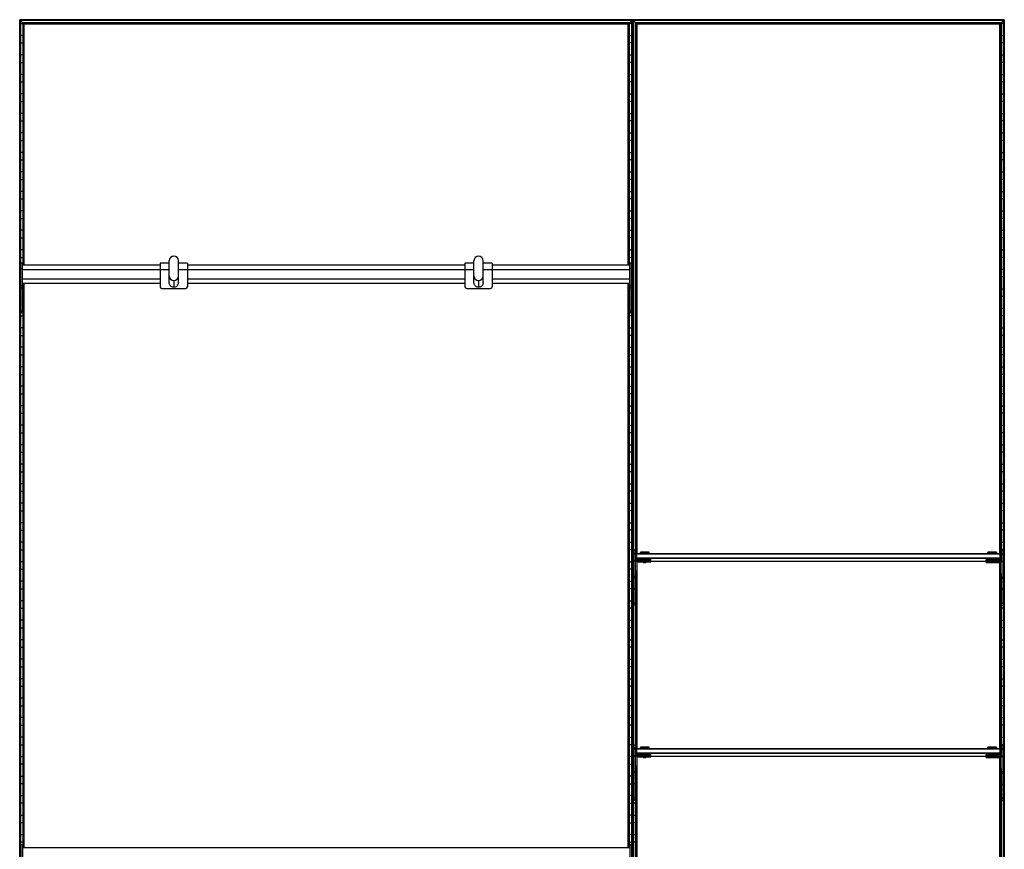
# Model space of a CAD drawing. Header units: millimetres. Extents: x -503 to 1113, y -1200 to 1200.
# Tile 2 of 2: x -503 to 1113, y -162 to 1200. Entities that reach past the tile are written whole.
import ezdxf

# ---------------------------------------------------------------- set-up
doc = ezdxf.new("R2010")
doc.units = ezdxf.units.MM

msp = doc.modelspace()

# ---------------------------------------------------------------- linework, layer by layer
at = {"color": 7, "linetype": 'Continuous', "lineweight": 25}
for p, q in [((1112.6, 1200), (-502.9, 1200)), ((-502.9, 1200), (-502.9, -1200)), ((502.5, 1199.6), (-502.5, 1199.6)), ((-502.5, 1199.6), (-501.7, 1198.8)), ((-502.5, -1199.7), (-502.5, 1199.6)), ((501.7, 1198.8), (-501.7, 1198.8)), ((-501.7, 1198.8), (-501.7, -1198.8)), ((501.4, 1198.5), (-501.4, 1198.5)), ((-497.6, 1194.7), (-501.4, 1198.5)), ((-501.4, -1198.5), (-501.4, 1198.5)), ((497.6, 1194.7), (501.4, 1198.5)), ((501.4, 1198.5), (501.4, -1198.5)), ((502.5, 1199.6), (501.7, 1198.8)), ((501.7, -1198.8), (501.7, 1198.8)), ((502.5, 1199.6), (502.5, -1199.7)), ((510.3, 1192.5), (502.9, 1200)), ((502.9, -1200), (502.9, 1200)), ((1112.3, 1199.6), (503.2, 1199.6)), ((503.2, 1199.6), (503.2, -1199.7)), ((1111.5, 1198.8), (504, 1198.8)), ((504, -1198.8), (504, 1198.8)), ((1111.1, 1198.5), (504.4, 1198.5)), ((504.4, 1198.5), (504.4, -1198.5)), ((1107.4, 1194.7), (1111.1, 1198.5)), ((1111.1, -1198.5), (1111.1, 1198.5)), ((1112.3, 1199.6), (1111.5, 1198.8)), ((1111.5, 1198.8), (1111.5, -1198.8)), ((1112.3, -1199.7), (1112.3, 1199.6)), ((1112.6, 1200), (1112.6, -1200)), ((-501.4, 1193.8), (-497.6, 1193.8)), ((497.6, 1194.7), (-497.6, 1194.7)), ((-497.6, 1194.7), (-497.6, 797.2)), ((497.3, 1194.4), (-497.3, 1194.4)), ((-497.3, 1194.4), (-496.5, 1193.6)), ((-497.3, 797.2), (-497.3, 1194.4)), ((496.5, 1193.6), (-496.5, 1193.6)), ((-496.5, 1193.6), (-496.5, 797.2)), ((496.1, 1193.2), (-496.1, 1193.2)), ((-495.4, 1192.5), (-496.1, 1193.2)), ((-496.1, 797.2), (-496.1, 1193.2)), ((495.4, 1192.5), (-495.4, 1192.5)), ((-495.4, 797.2), (-495.4, 1192.5)), ((495.4, 1192.5), (496.1, 1193.2)), ((495.4, 797.2), (495.4, 1192.5)), ((496.1, 1193.2), (496.1, 797.2)), ((497.3, 1194.4), (496.5, 1193.6)), ((496.5, 797.2), (496.5, 1193.6)), ((497.3, 1194.4), (497.3, 797.2)), ((497.6, 797.2), (497.6, 1194.7)), ((501.4, 1193.8), (497.6, 1193.8)), ((1107.4, 1194.7), (508.1, 1194.7)), ((508.1, 312.5), (508.1, 1194.7)), ((1107, 1194.4), (508.5, 1194.4)), ((508.5, 1194.4), (508.5, 313.1)), ((1106.2, 1193.6), (509.3, 1193.6)), ((509.3, 323), (509.3, 1193.6)), ((1105.9, 1193.2), (509.6, 1193.2)), ((509.6, 1193.2), (509.6, 323.4)), ((1105.2, 1192.5), (510.3, 1192.5)), ((510.3, 323.5), (510.3, 1192.5)), ((1105.2, 1192.5), (1105.9, 1193.2)), ((1105.2, 323.5), (1105.2, 1192.5)), ((1105.9, 323.4), (1105.9, 1193.2)), ((1107, 1194.4), (1106.2, 1193.6)), ((1106.2, 1193.6), (1106.2, 323)), ((1107, 312.1), (1107, 1194.4)), ((1107.4, 1194.7), (1107.4, 311.5)), ((1111.1, 1193.8), (1107.4, 1193.8)), ((-497.6, 1174.2), (-501.4, 1174.2)), ((497.6, 1174.2), (501.4, 1174.2)), ((1107.4, 1174.2), (1111.1, 1174.2)), ((-501.4, 1161.8), (-497.6, 1161.8)), ((501.4, 1161.8), (497.6, 1161.8)), ((1111.1, 1161.8), (1107.4, 1161.8)), ((-497.6, 1142.2), (-501.4, 1142.2)), ((497.6, 1142.2), (501.4, 1142.2)), ((1107.4, 1142.2), (1111.1, 1142.2)), ((-501.4, 1129.8), (-497.6, 1129.8)), ((501.4, 1129.8), (497.6, 1129.8)), ((1111.1, 1129.8), (1107.4, 1129.8)), ((-497.6, 1110.2), (-501.4, 1110.2)), ((497.6, 1110.2), (501.4, 1110.2)), ((1107.4, 1110.2), (1111.1, 1110.2)), ((-501.4, 1097.8), (-497.6, 1097.8)), ((501.4, 1097.8), (497.6, 1097.8)), ((1111.1, 1097.8), (1107.4, 1097.8)), ((-497.6, 1078.2), (-501.4, 1078.2)), ((497.6, 1078.2), (501.4, 1078.2)), ((1107.4, 1078.2), (1111.1, 1078.2)), ((-501.4, 1065.8), (-497.6, 1065.8)), ((501.4, 1065.8), (497.6, 1065.8)), ((1111.1, 1065.8), (1107.4, 1065.8)), ((-497.6, 1046.2), (-501.4, 1046.2)), ((497.6, 1046.2), (501.4, 1046.2)), ((1107.4, 1046.2), (1111.1, 1046.2)), ((-501.4, 1033.8), (-497.6, 1033.8)), ((501.4, 1033.8), (497.6, 1033.8)), ((1111.1, 1033.8), (1107.4, 1033.8)), ((-497.6, 1014.2), (-501.4, 1014.2)), ((-501.4, 1001.8), (-497.6, 1001.8)), ((497.6, 1014.2), (501.4, 1014.2)), ((501.4, 1001.8), (497.6, 1001.8)), ((1107.4, 1014.2), (1111.1, 1014.2)), ((1111.1, 1001.8), (1107.4, 1001.8)), ((-497.6, 982.2), (-501.4, 982.2)), ((-501.4, 969.8), (-497.6, 969.8)), ((497.6, 982.2), (501.4, 982.2)), ((501.4, 969.8), (497.6, 969.8)), ((1107.4, 982.2), (1111.1, 982.2)), ((1111.1, 969.8), (1107.4, 969.8)), ((-497.6, 950.2), (-501.4, 950.2)), ((-501.4, 937.8), (-497.6, 937.8)), ((497.6, 950.2), (501.4, 950.2)), ((501.4, 937.8), (497.6, 937.8)), ((1107.4, 950.2), (1111.1, 950.2)), ((1111.1, 937.8), (1107.4, 937.8)), ((-497.6, 918.2), (-501.4, 918.2)), ((-501.4, 905.8), (-497.6, 905.8)), ((497.6, 918.2), (501.4, 918.2)), ((501.4, 905.8), (497.6, 905.8)), ((1107.4, 918.2), (1111.1, 918.2)), ((1111.1, 905.8), (1107.4, 905.8)), ((-497.6, 886.2), (-501.4, 886.2)), ((-501.4, 873.8), (-497.6, 873.8)), ((497.6, 886.2), (501.4, 886.2)), ((501.4, 873.8), (497.6, 873.8)), ((1107.4, 886.2), (1111.1, 886.2)), ((1111.1, 873.8), (1107.4, 873.8)), ((-497.6, 854.2), (-501.4, 854.2)), ((-501.4, 841.8), (-497.6, 841.8)), ((497.6, 854.2), (501.4, 854.2)), ((501.4, 841.8), (497.6, 841.8)), ((1107.4, 854.2), (1111.1, 854.2)), ((1111.1, 841.8), (1107.4, 841.8)), ((-497.6, 822.2), (-501.4, 822.2)), ((-501.4, 809.8), (-497.6, 809.8)), ((497.6, 822.2), (501.4, 822.2)), ((501.4, 809.8), (497.6, 809.8)), ((1107.4, 822.2), (1111.1, 822.2)), ((1111.1, 809.8), (1107.4, 809.8)), ((-498, 800.2), (-501, 800.2)), ((-501, 718.8), (-501, 800.2)), ((-498, 718.8), (-498, 800.2)), ((-272.5, 797.2), (-498, 797.2)), ((-257.5, 800.4), (-272.5, 800.4)), ((-272.5, 800.4), (-272.5, 761.7)), ((-257.5, 768.2), (-257.5, 804.3)), ((-242.5, 768.2), (-242.5, 804.3)), ((-227.5, 800.4), (-242.5, 800.4)), ((-227.5, 800.4), (-227.5, 761.7)), ((227.5, 797.2), (-227.5, 797.2)), ((242.5, 800.4), (227.5, 800.4)), ((227.5, 800.4), (227.5, 761.7)), ((242.5, 768.2), (242.5, 804.3)), ((257.5, 768.2), (257.5, 804.3)), ((272.5, 800.4), (257.5, 800.4)), ((272.5, 800.4), (272.5, 761.7)), ((498, 797.2), (272.5, 797.2)), ((501, 800.2), (498, 800.2)), ((498, 718.8), (498, 800.2)), ((501, 718.8), (501, 800.2)), ((-501, 790.2), (-501.4, 790.2)), ((-501.4, 777.8), (-501, 777.8)), ((-498, 791.2), (-501, 791.2)), ((-498, 789.7), (-257.5, 789.7)), ((-242.5, 789.7), (242.5, 789.7)), ((257.5, 789.7), (498, 789.7)), ((501, 791.2), (498, 791.2)), ((501, 790.2), (501.4, 790.2)), ((501.4, 777.8), (501, 777.8)), ((1107.4, 790.2), (1111.1, 790.2)), ((1111.1, 777.8), (1107.4, 777.8)), ((-498, 763.3), (-501, 763.3)), ((-498, 759.5), (-501, 759.5)), ((-498, 774.7), (-272.5, 774.7)), ((-498, 767.2), (-272.5, 767.2)), ((-497.6, 767.2), (-497.6, -159.5)), ((-497.3, -159.5), (-497.3, 767.2)), ((-496.5, 767.2), (-496.5, -159.5)), ((-496.1, -159.5), (-496.1, 767.2)), ((-495.4, -159.5), (-495.4, 767.2)), ((-250, 771.9), (-250, 760.7)), ((-227.5, 774.7), (227.5, 774.7)), ((-227.5, 767.2), (227.5, 767.2)), ((250, 771.9), (250, 760.7)), ((272.5, 774.7), (498, 774.7)), ((272.5, 767.2), (498, 767.2)), ((495.4, -159.5), (495.4, 767.2)), ((496.1, 767.2), (496.1, -159.5)), ((496.5, -159.5), (496.5, 767.2)), ((497.3, 767.2), (497.3, -159.5)), ((497.6, -159.5), (497.6, 767.2)), ((501, 763.3), (498, 763.3)), ((501, 759.5), (498, 759.5)), ((-501, 758.2), (-501.4, 758.2)), ((-501.4, 745.8), (-501, 745.8)), ((-497.6, 758.2), (-498, 758.2)), ((-498, 745.8), (-497.6, 745.8)), ((-269.5, 758.7), (-230.5, 758.7)), ((230.5, 758.7), (269.5, 758.7)), ((497.6, 758.2), (498, 758.2)), ((498, 745.8), (497.6, 745.8)), ((501, 758.2), (501.4, 758.2)), ((501.4, 745.8), (501, 745.8)), ((1107.4, 758.2), (1111.1, 758.2)), ((1111.1, 745.8), (1107.4, 745.8)), ((-501, 726.2), (-501.4, 726.2)), ((-501.4, 713.8), (-497.6, 713.8)), ((-498, 721.7), (-501, 721.7)), ((-498, 718.8), (-501, 718.8)), ((-497.6, 726.2), (-498, 726.2)), ((497.6, 726.2), (498, 726.2)), ((501.4, 713.8), (497.6, 713.8)), ((501, 721.7), (498, 721.7)), ((501, 718.8), (498, 718.8)), ((501, 726.2), (501.4, 726.2)), ((1107.4, 726.2), (1111.1, 726.2)), ((1111.1, 713.8), (1107.4, 713.8)), ((-497.6, 694.2), (-501.4, 694.2)), ((-501.4, 681.8), (-497.6, 681.8)), ((497.6, 694.2), (501.4, 694.2)), ((501.4, 681.8), (497.6, 681.8)), ((1107.4, 694.2), (1111.1, 694.2)), ((1111.1, 681.8), (1107.4, 681.8)), ((-497.6, 662.2), (-501.4, 662.2)), ((-501.4, 649.8), (-497.6, 649.8)), ((497.6, 662.2), (501.4, 662.2)), ((501.4, 649.8), (497.6, 649.8)), ((1107.4, 662.2), (1111.1, 662.2)), ((1111.1, 649.8), (1107.4, 649.8)), ((-497.6, 630.2), (-501.4, 630.2)), ((497.6, 630.2), (501.4, 630.2)), ((1107.4, 630.2), (1111.1, 630.2)), ((-501.4, 617.8), (-497.6, 617.8)), ((501.4, 617.8), (497.6, 617.8)), ((1111.1, 617.8), (1107.4, 617.8)), ((-497.6, 598.2), (-501.4, 598.2)), ((497.6, 598.2), (501.4, 598.2)), ((1107.4, 598.2), (1111.1, 598.2)), ((-501.4, 585.8), (-497.6, 585.8)), ((501.4, 585.8), (497.6, 585.8)), ((1111.1, 585.8), (1107.4, 585.8)), ((-497.6, 566.2), (-501.4, 566.2)), ((497.6, 566.2), (501.4, 566.2)), ((1107.4, 566.2), (1111.1, 566.2)), ((-501.4, 553.8), (-497.6, 553.8)), ((501.4, 553.8), (497.6, 553.8)), ((1111.1, 553.8), (1107.4, 553.8)), ((-497.6, 534.2), (-501.4, 534.2)), ((497.6, 534.2), (501.4, 534.2)), ((1107.4, 534.2), (1111.1, 534.2)), ((-501.4, 521.8), (-497.6, 521.8)), ((501.4, 521.8), (497.6, 521.8)), ((1111.1, 521.8), (1107.4, 521.8)), ((-497.6, 502.2), (-501.4, 502.2)), ((497.6, 502.2), (501.4, 502.2)), ((1107.4, 502.2), (1111.1, 502.2)), ((-501.4, 489.8), (-497.6, 489.8)), ((501.4, 489.8), (497.6, 489.8)), ((1111.1, 489.8), (1107.4, 489.8)), ((-497.6, 470.2), (-501.4, 470.2)), ((497.6, 470.2), (501.4, 470.2)), ((1107.4, 470.2), (1111.1, 470.2)), ((-501.4, 457.8), (-497.6, 457.8)), ((501.4, 457.8), (497.6, 457.8)), ((1111.1, 457.8), (1107.4, 457.8)), ((-497.6, 438.2), (-501.4, 438.2)), ((497.6, 438.2), (501.4, 438.2)), ((1107.4, 438.2), (1111.1, 438.2)), ((-501.4, 425.8), (-497.6, 425.8)), ((501.4, 425.8), (497.6, 425.8)), ((1111.1, 425.8), (1107.4, 425.8)), ((-497.6, 406.2), (-501.4, 406.2)), ((497.6, 406.2), (501.4, 406.2)), ((1107.4, 406.2), (1111.1, 406.2)), ((-501.4, 393.8), (-497.6, 393.8)), ((501.4, 393.8), (497.6, 393.8)), ((1111.1, 393.8), (1107.4, 393.8)), ((-497.6, 374.2), (-501.4, 374.2)), ((497.6, 374.2), (501.4, 374.2)), ((1107.4, 374.2), (1111.1, 374.2)), ((-501.4, 361.8), (-497.6, 361.8)), ((501.4, 361.8), (497.6, 361.8)), ((1111.1, 361.8), (1107.4, 361.8)), ((-497.6, 342.2), (-501.4, 342.2)), ((497.6, 342.2), (501.4, 342.2)), ((1107.4, 342.2), (1111.1, 342.2)), ((-501.4, 329.8), (-497.6, 329.8)), ((501.4, 329.8), (497.6, 329.8)), ((504.7, 238.8), (504.7, 329.8)), ((504.7, 329.8), (507.7, 329.8)), ((507.7, 324.5), (504.7, 324.5)), ((507.7, 238.8), (507.7, 329.8)), ((508.7, 322.5), (509.7, 323.5)), ((509.7, 314.3), (509.7, 323.5)), ((509.7, 323.5), (1105.7, 323.5)), ((516, 325.9), (515.2, 325.1)), ((515.2, 325.1), (515.2, 323.7)), ((516, 323.7), (516, 323.5)), ((522.7, 323.8), (522.7, 326)), ((522.7, 323.8), (522.7, 323.5)), ((530.2, 325.1), (529.5, 325.9)), ((529.5, 323.5), (529.5, 323.7)), ((530.2, 323.7), (530.2, 325.1)), ((1086, 325.9), (1085.2, 325.1)), ((1085.2, 325.1), (1085.2, 323.7)), ((1086, 323.7), (1086, 323.5)), ((1092.7, 323.8), (1092.7, 326)), ((1092.7, 323.8), (1092.7, 323.5)), ((1100.2, 325.1), (1099.5, 325.9)), ((1099.5, 323.5), (1099.5, 323.7)), ((1100.2, 323.7), (1100.2, 325.1)), ((1105.7, 313.3), (1105.7, 323.5)), ((1106.7, 322.5), (1105.7, 323.5)), ((1111.1, 329.8), (1107.4, 329.8)), ((1107.7, 237.8), (1107.7, 328.8)), ((1107.7, 328.8), (1110.7, 328.8)), ((1110.7, 323.5), (1107.7, 323.5)), ((1110.7, 237.8), (1110.7, 328.8)), ((-497.6, 310.2), (-501.4, 310.2)), ((497.6, 310.2), (501.4, 310.2)), ((507.7, 322.6), (504.7, 322.6)), ((507.7, 311.6), (504.7, 311.6)), ((507.7, 311.1), (504.7, 311.1)), ((509.7, 310.8), (507.7, 310.8)), ((508.7, 322.5), (508.7, 313.5)), ((508.7, 322.5), (509.7, 322.5)), ((509.7, 315.5), (508.7, 316.5)), ((509.7, 316.5), (508.7, 316.5)), ((1105.7, 322.5), (509.7, 322.5)), ((509.7, 316.5), (1105.7, 316.5)), ((1105.7, 315.5), (509.7, 315.5)), ((509.7, 310.8), (509.7, 291.9)), ((510.3, 3.5), (510.3, 309.3)), ((511.7, 312.5), (511.7, 314.8)), ((522.7, 314.8), (511.7, 314.8)), ((522.7, 312.8), (511.7, 312.8)), ((511.7, 312.5), (520.2, 312.5)), ((511.7, 309.9), (511.7, 312.2)), ((520.2, 312.2), (511.7, 312.2)), ((522.7, 310.2), (511.7, 310.2)), ((511.7, 309.9), (520.2, 309.9)), ((520.2, 312.7), (520.2, 312.2)), ((520.2, 312.2), (520.7, 311.7)), ((520.2, 310), (520.2, 309.5)), ((520.2, 309.5), (520.7, 309)), ((522.7, 312.8), (522.7, 314.8)), ((522.7, 311.7), (522.7, 312.7)), ((522.7, 310.2), (522.7, 311.6)), ((522.7, 309.1), (522.7, 310.1)), ((524.7, 311.7), (525.2, 312.2)), ((524.7, 309), (525.2, 309.5)), ((525.2, 312.2), (525.2, 312.7)), ((525.2, 309.5), (525.2, 310)), ((532.7, 312.7), (532.7, 314.7)), ((532.7, 310), (532.7, 312)), ((532.7, 311.2), (1086, 311.2)), ((1082.7, 311.7), (1082.7, 313.7)), ((1082.7, 309), (1082.7, 311)), ((1086, 314.7), (1086, 313.8)), ((1086, 311.5), (1086, 311.2)), ((1090.7, 311.7), (1090.7, 311.7)), ((1090.7, 309.1), (1090.7, 309)), ((1092.7, 311.8), (1092.7, 314.8)), ((1103.7, 313.8), (1092.7, 313.8)), ((1103.7, 311.8), (1092.7, 311.8)), ((1092.7, 311.7), (1092.7, 311.7)), ((1092.7, 311.6), (1092.7, 311.6)), ((1092.7, 309.2), (1092.7, 311.5)), ((1092.7, 311.5), (1103.7, 311.5)), ((1103.7, 311.2), (1092.7, 311.2)), ((1103.7, 309.2), (1092.7, 309.2)), ((1092.7, 309.1), (1092.7, 309.1)), ((1092.7, 309), (1092.7, 309)), ((1092.7, 308.9), (1103.7, 308.9)), ((1094.7, 311.7), (1094.8, 311.7)), ((1094.7, 309), (1094.8, 309.1)), ((1099.5, 313.8), (1099.5, 314.7)), ((1099.5, 311.2), (1099.5, 311.5)), ((1103.7, 311.5), (1103.7, 313.8)), ((1103.7, 308.9), (1103.7, 311.2)), ((1104.2, 311.2), (1104.8, 311.2)), ((1105.2, 3.5), (1105.2, 308.3)), ((1106.7, 322.5), (1105.7, 322.5)), ((1105.7, 316.5), (1106.7, 316.5)), ((1105.7, 315.5), (1106.7, 316.5)), ((1105.7, 309.8), (1105.7, 290.9)), ((1105.7, 309.8), (1107.7, 309.8)), ((1106.7, 322.5), (1106.7, 312.5)), ((1110.7, 321.6), (1107.7, 321.6)), ((1110.7, 310.6), (1107.7, 310.6)), ((1107.7, 310.2), (1107.7, 310.2)), ((1110.7, 310.1), (1107.7, 310.1)), ((1110.7, 310.2), (1111.1, 310.2)), ((-501.4, 297.8), (-497.6, 297.8)), ((501.4, 297.8), (497.6, 297.8)), ((509.7, 294.8), (507.7, 294.8)), ((509.7, 294.5), (507.7, 294.5)), ((509.7, 292.2), (507.7, 292.2)), ((509.7, 291.9), (507.7, 291.9)), ((508.1, -7.5), (508.1, 291.9)), ((508.5, 291.9), (508.5, -6.9)), ((509.3, 3), (509.3, 291.9)), ((509.6, 291.9), (509.6, 3.4)), ((1105.7, 293.8), (1107.7, 293.8)), ((1105.7, 293.5), (1107.7, 293.5)), ((1105.7, 291.2), (1107.7, 291.2)), ((1105.7, 290.9), (1107.7, 290.9)), ((1105.9, 3.4), (1105.9, 290.9)), ((1106.2, 290.9), (1106.2, 3)), ((1107, -7.9), (1107, 290.9)), ((1107.4, 290.9), (1107.4, -8.5)), ((1111.1, 297.8), (1110.7, 297.8)), ((-497.6, 278.2), (-501.4, 278.2)), ((497.6, 278.2), (501.4, 278.2)), ((507.7, 286.1), (504.7, 286.1)), ((507.7, 283.5), (504.7, 283.5)), ((1107.4, 278.2), (1107.7, 278.2)), ((1110.7, 285.1), (1107.7, 285.1)), ((1110.7, 282.5), (1107.7, 282.5)), ((1110.7, 278.2), (1111.1, 278.2)), ((-501.4, 265.8), (-497.6, 265.8)), ((501.4, 265.8), (497.6, 265.8)), ((507.7, 265.6), (504.7, 265.6)), ((1107.7, 265.8), (1107.4, 265.8)), ((1110.7, 264.6), (1107.7, 264.6)), ((1111.1, 265.8), (1110.7, 265.8)), ((-497.6, 246.2), (-501.4, 246.2)), ((497.6, 246.2), (501.4, 246.2)), ((507.7, 242.4), (504.7, 242.4)), ((1107.4, 246.2), (1107.7, 246.2)), ((1110.7, 246.2), (1111.1, 246.2)), ((-501.4, 233.8), (-497.6, 233.8)), ((501.4, 233.8), (497.6, 233.8)), ((507.7, 238.8), (504.7, 238.8)), ((1111.1, 233.8), (1107.4, 233.8)), ((1110.7, 241.4), (1107.7, 241.4)), ((1110.7, 237.8), (1107.7, 237.8)), ((-497.6, 214.2), (-501.4, 214.2)), ((497.6, 214.2), (501.4, 214.2)), ((1107.4, 214.2), (1111.1, 214.2)), ((-501.4, 201.8), (-497.6, 201.8)), ((501.4, 201.8), (497.6, 201.8)), ((1111.1, 201.8), (1107.4, 201.8)), ((-497.6, 182.2), (-501.4, 182.2)), ((497.6, 182.2), (501.4, 182.2)), ((1107.4, 182.2), (1111.1, 182.2)), ((-501.4, 169.8), (-497.6, 169.8)), ((501.4, 169.8), (497.6, 169.8)), ((1111.1, 169.8), (1107.4, 169.8)), ((-497.6, 150.2), (-501.4, 150.2)), ((497.6, 150.2), (501.4, 150.2)), ((1107.4, 150.2), (1111.1, 150.2)), ((-501.4, 137.8), (-497.6, 137.8)), ((501.4, 137.8), (497.6, 137.8)), ((1111.1, 137.8), (1107.4, 137.8)), ((-497.6, 118.2), (-501.4, 118.2)), ((497.6, 118.2), (501.4, 118.2)), ((1107.4, 118.2), (1111.1, 118.2)), ((-501.4, 105.8), (-497.6, 105.8)), ((501.4, 105.8), (497.6, 105.8)), ((1111.1, 105.8), (1107.4, 105.8)), ((-497.6, 86.2), (-501.4, 86.2)), ((497.6, 86.2), (501.4, 86.2)), ((1107.4, 86.2), (1111.1, 86.2)), ((-501.4, 73.8), (-497.6, 73.8)), ((501.4, 73.8), (497.6, 73.8)), ((1111.1, 73.8), (1107.4, 73.8)), ((-497.6, 54.2), (-501.4, 54.2)), ((497.6, 54.2), (501.4, 54.2)), ((1107.4, 54.2), (1111.1, 54.2)), ((-501.4, 41.8), (-497.6, 41.8)), ((501.4, 41.8), (497.6, 41.8)), ((1111.1, 41.8), (1107.4, 41.8)), ((-497.6, 22.2), (-501.4, 22.2)), ((497.6, 22.2), (501.4, 22.2)), ((1107.4, 22.2), (1111.1, 22.2)), ((-501.4, 9.8), (-497.6, 9.8)), ((501.4, 9.8), (497.6, 9.8)), ((504.7, -81.2), (504.7, 9.8)), ((504.7, 9.8), (507.7, 9.8)), ((507.7, 4.5), (504.7, 4.5)), ((507.7, 2.6), (504.7, 2.6)), ((507.7, -81.2), (507.7, 9.8)), ((508.7, 2.5), (509.7, 3.5)), ((508.7, 2.5), (508.7, -6.5)), ((508.7, 2.5), (509.7, 2.5)), ((509.7, -5.7), (509.7, 3.5)), ((509.7, 3.5), (1105.7, 3.5)), ((1105.7, 2.5), (509.7, 2.5)), ((516, 5.9), (515.2, 5.1)), ((515.2, 5.1), (515.2, 3.7)), ((516, 3.7), (516, 3.5)), ((522.7, 3.8), (522.7, 6)), ((522.7, 3.8), (522.7, 3.5)), ((530.2, 5.1), (529.5, 5.9)), ((529.5, 3.5), (529.5, 3.7)), ((530.2, 3.7), (530.2, 5.1)), ((1086, 5.9), (1085.2, 5.1)), ((1085.2, 5.1), (1085.2, 3.7)), ((1086, 3.7), (1086, 3.5)), ((1092.7, 3.8), (1092.7, 6)), ((1092.7, 3.8), (1092.7, 3.5)), ((1100.2, 5.1), (1099.5, 5.9)), ((1099.5, 3.5), (1099.5, 3.7)), ((1100.2, 3.7), (1100.2, 5.1)), ((1105.7, -6.7), (1105.7, 3.5)), ((1106.7, 2.5), (1105.7, 3.5)), ((1106.7, 2.5), (1105.7, 2.5)), ((1106.7, 2.5), (1106.7, -7.5)), ((1111.1, 9.8), (1107.4, 9.8)), ((1107.7, -82.2), (1107.7, 8.8)), ((1107.7, 8.8), (1110.7, 8.8)), ((1110.7, 3.5), (1107.7, 3.5)), ((1110.7, 1.6), (1107.7, 1.6)), ((1110.7, -82.2), (1110.7, 8.8)), ((-501.4, -9.8), (-497.6, -9.8)), ((501.4, -9.8), (497.6, -9.8)), ((504.4, -9.8), (504.7, -9.8)), ((507.7, -8.4), (504.7, -8.4)), ((507.7, -8.9), (504.7, -8.9)), ((509.7, -9.2), (507.7, -9.2)), ((509.7, -4.5), (508.7, -3.5)), ((509.7, -3.5), (508.7, -3.5)), ((509.7, -3.5), (1105.7, -3.5)), ((1105.7, -4.5), (509.7, -4.5)), ((509.7, -9.2), (509.7, -28.1)), ((510.3, -316.5), (510.3, -10.7)), ((511.7, -7.5), (511.7, -5.2)), ((522.7, -5.2), (511.7, -5.2)), ((522.7, -7.2), (511.7, -7.2)), ((511.7, -7.5), (520.2, -7.5)), ((511.7, -10.1), (511.7, -7.8)), ((520.2, -7.8), (511.7, -7.8)), ((522.7, -9.8), (511.7, -9.8)), ((511.7, -10.1), (520.2, -10.1)), ((520.2, -7.3), (520.2, -7.8)), ((520.2, -7.8), (520.7, -8.3)), ((520.2, -10), (520.2, -10.5)), ((520.2, -10.5), (520.7, -11)), ((522.7, -7.2), (522.7, -5.2)), ((522.7, -8.3), (522.7, -7.3)), ((522.7, -9.8), (522.7, -8.4)), ((522.7, -10.9), (522.7, -9.9)), ((524.7, -8.3), (525.2, -7.8)), ((524.7, -11), (525.2, -10.5)), ((525.2, -7.8), (525.2, -7.3)), ((525.2, -10.5), (525.2, -10)), ((532.7, -7.3), (532.7, -5.3)), ((532.7, -10), (532.7, -8)), ((532.7, -8.8), (1086, -8.8)), ((1082.7, -8.3), (1082.7, -6.3)), ((1082.7, -11), (1082.7, -9)), ((1086, -5.3), (1086, -6.2)), ((1086, -8.5), (1086, -8.8)), ((1090.7, -8.3), (1090.7, -8.3)), ((1090.7, -10.9), (1090.7, -11)), ((1092.7, -8.2), (1092.7, -5.2)), ((1103.7, -6.2), (1092.7, -6.2)), ((1103.7, -8.2), (1092.7, -8.2)), ((1092.7, -8.3), (1092.7, -8.3)), ((1092.7, -8.4), (1092.7, -8.4)), ((1092.7, -8.5), (1103.7, -8.5)), ((1092.7, -10.8), (1092.7, -8.5)), ((1103.7, -8.8), (1092.7, -8.8)), ((1103.7, -10.8), (1092.7, -10.8)), ((1092.7, -10.9), (1092.7, -10.9)), ((1092.7, -11), (1092.7, -11)), ((1092.7, -11.1), (1103.7, -11.1)), ((1094.7, -8.3), (1094.8, -8.3)), ((1094.7, -11), (1094.8, -10.9)), ((1099.5, -6.2), (1099.5, -5.3)), ((1099.5, -8.8), (1099.5, -8.5)), ((1103.7, -8.5), (1103.7, -6.2)), ((1103.7, -11.1), (1103.7, -8.8)), ((1104.2, -8.8), (1104.8, -8.8)), ((1105.2, -316.5), (1105.2, -11.7)), ((1105.7, -3.5), (1106.7, -3.5)), ((1105.7, -4.5), (1106.7, -3.5)), ((1105.7, -10.2), (1107.7, -10.2)), ((1105.7, -10.2), (1105.7, -29.1)), ((1110.7, -9.4), (1107.7, -9.4)), ((1110.7, -9.9), (1107.7, -9.9)), ((-497.6, -22.2), (-501.4, -22.2)), ((497.6, -22.2), (501.4, -22.2)), ((504.7, -22.2), (504.4, -22.2)), ((509.7, -25.2), (507.7, -25.2)), ((509.7, -25.5), (507.7, -25.5)), ((509.7, -27.8), (507.7, -27.8)), ((509.7, -28.1), (507.7, -28.1)), ((508.1, -327.5), (508.1, -28.1)), ((508.5, -28.1), (508.5, -326.9)), ((509.3, -317), (509.3, -28.1)), ((509.6, -28.1), (509.6, -316.6)), ((1105.7, -26.2), (1107.7, -26.2)), ((1105.7, -26.5), (1107.7, -26.5)), ((1105.7, -28.8), (1107.7, -28.8)), ((1105.7, -29.1), (1107.7, -29.1)), ((1105.9, -316.6), (1105.9, -29.1)), ((1106.2, -29.1), (1106.2, -317)), ((1107, -327.9), (1107, -29.1)), ((1107.4, -29.1), (1107.4, -328.5)), ((-501.4, -41.8), (-497.6, -41.8)), ((501.4, -41.8), (497.6, -41.8)), ((504.4, -41.8), (504.7, -41.8)), ((507.7, -33.9), (504.7, -33.9)), ((507.7, -36.5), (504.7, -36.5)), ((507.7, -41.8), (508.1, -41.8)), ((1110.7, -34.9), (1107.7, -34.9)), ((1110.7, -37.5), (1107.7, -37.5)), ((-497.6, -54.2), (-501.4, -54.2)), ((497.6, -54.2), (501.4, -54.2)), ((504.7, -54.2), (504.4, -54.2)), ((507.7, -54.4), (504.7, -54.4)), ((508.1, -54.2), (507.7, -54.2)), ((1110.7, -55.4), (1107.7, -55.4)), ((-501.4, -73.8), (-497.6, -73.8)), ((501.4, -73.8), (497.6, -73.8)), ((504.4, -73.8), (504.7, -73.8)), ((507.7, -77.6), (504.7, -77.6)), ((507.7, -73.8), (508.1, -73.8)), ((1110.7, -78.6), (1107.7, -78.6)), ((-497.6, -86.2), (-501.4, -86.2)), ((497.6, -86.2), (501.4, -86.2)), ((508.1, -86.2), (504.4, -86.2)), ((507.7, -81.2), (504.7, -81.2)), ((1110.7, -82.2), (1107.7, -82.2)), ((-501.4, -105.8), (-497.6, -105.8)), ((501.4, -105.8), (497.6, -105.8)), ((504.4, -105.8), (508.1, -105.8)), ((-497.6, -118.2), (-501.4, -118.2)), ((497.6, -118.2), (501.4, -118.2)), ((508.1, -118.2), (504.4, -118.2)), ((-501.4, -137.8), (-497.6, -137.8)), ((501.4, -137.8), (497.6, -137.8)), ((504.4, -137.8), (508.1, -137.8)), ((-497.6, -150.2), (-501.4, -150.2)), ((-498, -154.5), (-501, -154.5)), ((-501, -154.5), (-501, -241.2)), ((-498, -154.5), (-498, -241.2)), ((498, -159.5), (-498, -159.5)), ((497.6, -150.2), (501.4, -150.2)), ((501, -154.5), (498, -154.5)), ((498, -154.5), (498, -241.2)), ((501, -154.5), (501, -241.2)), ((508.1, -150.2), (504.4, -150.2))]:
    msp.add_line(p, q, dxfattribs=at)
at = {"color": 7, "linetype": 'Continuous', "lineweight": 25, "flags": 128}
for points in [[(515.7, 323.6), (515.4, 323.6), (515.2, 323.7), (515.4, 323.7), (516, 323.7), (516.9, 323.7), (518.1, 323.8), (519.5, 323.8), (521.1, 323.8), (522.7, 323.8)], [(516, 323.6), (516, 323.6), (515.7, 323.6)], [(522.7, 323.8), (524.4, 323.8), (526, 323.8), (527.4, 323.8), (528.6, 323.7), (529.5, 323.7), (530.1, 323.7), (530.2, 323.7), (530.1, 323.6), (529.5, 323.6), (529.5, 323.6)], [(1085.7, 323.6), (1085.4, 323.6), (1085.2, 323.7), (1085.4, 323.7), (1086, 323.7), (1086.9, 323.7), (1088.1, 323.8), (1089.5, 323.8), (1091.1, 323.8), (1092.7, 323.8)], [(1086, 323.6), (1086, 323.6), (1085.7, 323.6)], [(1092.7, 323.8), (1094.4, 323.8), (1096, 323.8), (1097.4, 323.8), (1098.6, 323.7), (1099.5, 323.7), (1100.1, 323.7), (1100.2, 323.7), (1100.1, 323.6), (1099.5, 323.6), (1099.5, 323.6)], [(511.7, 312.2), (511, 312.1), (510.4, 312)], [(520.2, 312.2), (520.2, 312.2), (520.4, 312.2), (521, 312.2), (521.8, 312.2), (522.7, 312.2)], [(522.7, 311.7), (522, 311.7), (521.3, 311.7), (520.9, 311.7), (520.7, 311.7), (520.9, 311.6), (521.3, 311.6), (522, 311.6), (522.7, 311.6)], [(522.7, 309.1), (522, 309.1), (521.3, 309.1), (520.9, 309.1), (520.7, 309), (520.9, 309), (521.3, 309), (522, 309), (522.7, 309)], [(522.7, 312.2), (523.7, 312.2), (524.5, 312.2), (525.1, 312.2), (525.2, 312.2), (525.2, 312.2)], [(522.7, 311.6), (523.5, 311.6), (524.2, 311.6), (524.6, 311.6), (524.7, 311.7), (524.6, 311.7), (524.2, 311.7), (523.5, 311.7), (522.7, 311.7)], [(522.7, 309), (523.5, 309), (524.2, 309), (524.6, 309), (524.7, 309), (524.6, 309.1), (524.2, 309.1), (523.5, 309.1), (522.7, 309.1)], [(1092.7, 311.6), (1091.9, 311.6), (1091.2, 311.6), (1090.7, 311.6), (1090.5, 311.7), (1090.7, 311.7), (1091.2, 311.7), (1091.9, 311.7), (1092.7, 311.7)], [(1092.7, 309), (1091.9, 309), (1091.2, 309), (1090.7, 309), (1090.5, 309), (1090.7, 309.1), (1091.2, 309.1), (1091.9, 309.1), (1092.7, 309.1)], [(1092.7, 311.7), (1092, 311.7), (1091.3, 311.7), (1090.9, 311.7), (1090.7, 311.7), (1090.9, 311.6), (1091.3, 311.6), (1092, 311.6), (1092.7, 311.6)], [(1092.7, 309.1), (1092, 309.1), (1091.3, 309.1), (1090.9, 309.1), (1090.7, 309), (1090.9, 309), (1091.3, 309), (1092, 309), (1092.7, 309)], [(1092.7, 311.6), (1093.5, 311.6), (1094.2, 311.6), (1094.6, 311.6), (1094.7, 311.7), (1094.6, 311.7), (1094.2, 311.7), (1093.5, 311.7), (1092.7, 311.7)], [(1092.7, 311.7), (1093.6, 311.7), (1094.3, 311.7), (1094.8, 311.7), (1095, 311.7), (1094.8, 311.6), (1094.3, 311.6), (1093.6, 311.6), (1092.7, 311.6)], [(1092.7, 309), (1093.5, 309), (1094.2, 309), (1094.6, 309), (1094.7, 309), (1094.6, 309.1), (1094.2, 309.1), (1093.5, 309.1), (1092.7, 309.1)], [(1092.7, 309.1), (1093.6, 309.1), (1094.3, 309.1), (1094.8, 309.1), (1095, 309), (1094.8, 309), (1094.3, 309), (1093.6, 309), (1092.7, 309)], [(1105.1, 311), (1104.5, 311.1), (1103.7, 311.2)], [(515.7, 3.6), (515.4, 3.6), (515.2, 3.7), (515.4, 3.7), (516, 3.7), (516.9, 3.7), (518.1, 3.8), (519.5, 3.8), (521.1, 3.8), (522.7, 3.8)], [(516, 3.6), (516, 3.6), (515.7, 3.6)], [(522.7, 3.8), (524.4, 3.8), (526, 3.8), (527.4, 3.8), (528.6, 3.7), (529.5, 3.7), (530.1, 3.7), (530.2, 3.7), (530.1, 3.6), (529.5, 3.6), (529.5, 3.6)], [(1085.7, 3.6), (1085.4, 3.6), (1085.2, 3.7), (1085.4, 3.7), (1086, 3.7), (1086.9, 3.7), (1088.1, 3.8), (1089.5, 3.8), (1091.1, 3.8), (1092.7, 3.8)], [(1086, 3.6), (1086, 3.6), (1085.7, 3.6)], [(1092.7, 3.8), (1094.4, 3.8), (1096, 3.8), (1097.4, 3.8), (1098.6, 3.7), (1099.5, 3.7), (1100.1, 3.7), (1100.2, 3.7), (1100.1, 3.6), (1099.5, 3.6), (1099.5, 3.6)], [(511.7, -7.8), (511, -7.9), (510.4, -8)], [(520.2, -7.8), (520.2, -7.8), (520.4, -7.8), (521, -7.8), (521.8, -7.8), (522.7, -7.8)], [(520.2, -10.5), (520.2, -10.5), (520.4, -10.4), (521, -10.4), (521.8, -10.4), (522.7, -10.4)], [(522.7, -8.3), (522, -8.3), (521.3, -8.3), (520.9, -8.3), (520.7, -8.3), (520.9, -8.4), (521.3, -8.4), (522, -8.4), (522.7, -8.4)], [(522.7, -10.9), (522, -10.9), (521.3, -10.9), (520.9, -10.9), (520.7, -11), (520.9, -11), (521.3, -11), (522, -11), (522.7, -11)], [(522.7, -8.4), (523.5, -8.4), (524.2, -8.4), (524.6, -8.4), (524.7, -8.3), (524.6, -8.3), (524.2, -8.3), (523.5, -8.3), (522.7, -8.3)], [(522.7, -10.4), (523.7, -10.4), (524.5, -10.4), (525.1, -10.4), (525.2, -10.5), (525.2, -10.5)], [(522.7, -11), (523.5, -11), (524.2, -11), (524.6, -11), (524.7, -11), (524.6, -10.9), (524.2, -10.9), (523.5, -10.9), (522.7, -10.9)], [(1092.7, -8.4), (1091.9, -8.4), (1091.2, -8.4), (1090.7, -8.4), (1090.5, -8.3), (1090.7, -8.3), (1091.2, -8.3), (1091.9, -8.3), (1092.7, -8.3)], [(1092.7, -11), (1091.9, -11), (1091.2, -11), (1090.7, -11), (1090.5, -11), (1090.7, -10.9), (1091.2, -10.9), (1091.9, -10.9), (1092.7, -10.9)], [(1092.7, -8.3), (1092, -8.3), (1091.3, -8.3), (1090.9, -8.3), (1090.7, -8.3), (1090.9, -8.4), (1091.3, -8.4), (1092, -8.4), (1092.7, -8.4)], [(1092.7, -10.9), (1092, -10.9), (1091.3, -10.9), (1090.9, -10.9), (1090.7, -11), (1090.9, -11), (1091.3, -11), (1092, -11), (1092.7, -11)], [(1092.7, -8.4), (1093.5, -8.4), (1094.2, -8.4), (1094.6, -8.4), (1094.7, -8.3), (1094.6, -8.3), (1094.2, -8.3), (1093.5, -8.3), (1092.7, -8.3)], [(1092.7, -8.3), (1093.6, -8.3), (1094.3, -8.3), (1094.8, -8.3), (1095, -8.3), (1094.8, -8.4), (1094.3, -8.4), (1093.6, -8.4), (1092.7, -8.4)], [(1092.7, -11), (1093.5, -11), (1094.2, -11), (1094.6, -11), (1094.7, -11), (1094.6, -10.9), (1094.2, -10.9), (1093.5, -10.9), (1092.7, -10.9)], [(1092.7, -10.9), (1093.6, -10.9), (1094.3, -10.9), (1094.8, -10.9), (1095, -11), (1094.8, -11), (1094.3, -11), (1093.6, -11), (1092.7, -11)], [(1105.1, -9), (1104.5, -8.9), (1103.7, -8.8)]]:
    msp.add_lwpolyline(points, dxfattribs=at)
at = {"color": 7, "linetype": 'Continuous', "lineweight": 25}
for centre, radius, start, end in [((-250, 804.3), 7.5, 89.9825, 179.9825), ((-250, 804.3), 7.5, 0.0175, 90.0175), ((250, 804.3), 7.5, 89.9825, 179.9825), ((250, 804.3), 7.5, 0.0175, 90.0175), ((-250, 779.4), 7.5, 180.0175, 270.0175), ((-250, 779.3), 7.5, 180.0175, 270.0175), ((-250, 779.4), 7.5, 269.9825, 359.9825), ((-250, 779.3), 7.5, 269.9825, 359.9825), ((250, 779.4), 7.5, 180.0175, 270.0175), ((250, 779.3), 7.5, 180.0175, 270.0175), ((250, 779.4), 7.5, 269.9825, 359.9825), ((250, 779.3), 7.5, 269.9825, 359.9825), ((-269.5, 761.7), 3, 180, 270), ((-230.5, 761.7), 3, 270, 360), ((230.5, 761.7), 3, 180, 270), ((269.5, 761.7), 3, 270, 360), ((521.1, 201.8), 123.4, 89.2585, 92.7412), ((521.2, 218.7), 107.3, 89.1797, 92.7854), ((521.2, 219.4), 104.4, 89.1473, 92.8524), ((524.8, 249.4), 76.6, 86.4932, 91.5417), ((524.9, 233.6), 91.7, 86.6554, 91.3449), ((524.8, 249.8), 74, 86.3875, 91.6128), ((1091.1, 201.8), 123.4, 89.2585, 92.7412), ((1091.2, 218.7), 107.3, 89.1797, 92.7854), ((1091.2, 219.4), 104.4, 89.1473, 92.8524), ((1094.8, 249.4), 76.6, 86.4932, 91.5417), ((1094.9, 233.6), 91.7, 86.6554, 91.3449), ((1094.8, 249.8), 74, 86.3875, 91.6128), ((511.7, 310.8), 4, 89.9956, 179.9956), ((511.7, 310.8), 2, 89.9956, 179.9956), ((511.7, 310.5), 2, 89.9956, 179.9956), ((511.7, 308.2), 2, 89.9956, 179.9956), ((511.7, 307.9), 2, 89.9956, 179.9956), ((522.1, 273.7), 35.8, 89.0014, 92.9983), ((525.2, 171.5), 143.4, 87.0017, 90.9986), ((525.2, 169.5), 143.4, 87.0017, 90.9986), ((525.2, 166.8), 143.4, 87.0017, 90.9986), ((523.4, 273.7), 35.8, 87.0017, 90.9986), ((526.3, 430.3), 117.9, 269.4668, 273.1146), ((527.1, 226.2), 86, 86.2109, 91.2077), ((526.3, 427.7), 117.9, 269.4668, 273.1146), ((1090.2, 170.5), 143.4, 89.0014, 92.9983), ((1090.2, 168.5), 143.4, 89.0014, 92.9983), ((1090.2, 454.9), 143.4, 267.0017, 270.9986), ((1090.2, 167.8), 143.4, 89.0014, 92.9983), ((1090.2, 165.8), 143.4, 89.0014, 92.9983), ((1090.2, 452.2), 143.4, 267.0017, 270.9986), ((1091.2, 210.4), 104.4, 89.1473, 92.8524), ((1094.8, 240.8), 74, 86.3875, 91.6128), ((1103.7, 309.8), 4, 0.0044, 90.0044), ((1103.7, 309.8), 2, 0.0044, 90.0044), ((1103.7, 309.5), 2, 0.0044, 90.0044), ((1103.7, 307.2), 2, 0.0044, 90.0044), ((1103.7, 306.9), 2, 0.0044, 90.0044), ((521.1, -118.2), 123.4, 89.2585, 92.7412), ((521.2, -101.3), 107.3, 89.1797, 92.7854), ((521.2, -100.6), 104.4, 89.1473, 92.8524), ((524.8, -70.6), 76.6, 86.4932, 91.5417), ((524.9, -86.4), 91.7, 86.6554, 91.3449), ((524.8, -70.2), 74, 86.3875, 91.6128), ((1091.1, -118.2), 123.4, 89.2585, 92.7412), ((1091.2, -101.3), 107.3, 89.1797, 92.7854), ((1091.2, -100.6), 104.4, 89.1473, 92.8524), ((1094.8, -70.6), 76.6, 86.4932, 91.5417), ((1094.9, -86.4), 91.7, 86.6554, 91.3449), ((1094.8, -70.2), 74, 86.3875, 91.6128), ((511.7, -9.2), 4, 89.9956, 179.9956), ((511.7, -9.2), 2, 89.9956, 179.9956), ((511.7, -9.5), 2, 89.9956, 179.9956), ((511.7, -11.8), 2, 89.9956, 179.9956), ((511.7, -12.1), 2, 89.9956, 179.9956), ((525.2, -148.5), 143.4, 87.0017, 90.9986), ((525.2, -150.5), 143.4, 87.0017, 90.9986), ((523.4, -43.6), 35.8, 87.0017, 90.9986), ((525.2, -153.2), 143.4, 87.0017, 90.9986), ((526.3, 110.3), 117.9, 269.4668, 273.1146), ((527.1, -93.8), 86, 86.2109, 91.2077), ((526.3, 107.7), 117.9, 269.4668, 273.1146), ((1090.2, -149.5), 143.4, 89.0014, 92.9983), ((1090.2, -151.5), 143.4, 89.0014, 92.9983), ((1090.2, 134.9), 143.4, 267.0017, 270.9986), ((1090.2, -152.2), 143.4, 89.0014, 92.9983), ((1090.2, -154.2), 143.4, 89.0014, 92.9983), ((1090.2, 132.2), 143.4, 267.0017, 270.9986), ((1091.2, -109.6), 104.4, 89.1473, 92.8524), ((1094.8, -79.2), 74, 86.3875, 91.6128), ((1103.7, -10.2), 4, 0.0044, 90.0044), ((1103.7, -10.2), 2, 0.0044, 90.0044), ((1103.7, -10.5), 2, 0.0044, 90.0044), ((1103.7, -12.8), 2, 0.0044, 90.0044), ((1103.7, -13.1), 2, 0.0044, 90.0044)]:
    msp.add_arc(centre, radius, start, end, dxfattribs=at)
for points, knots in [([(-502.5, 1199.6), (-502.6, 1199.7), (-502.6, 1199.7), (-502.7, 1199.8), (-502.7, 1199.9), (-502.8, 1199.9), (-502.8, 1200), (-502.9, 1200), (-502.9, 1200), (-502.9, 1200)], [0, 0, 0, 0, 0.25, 0.25, 0.5, 0.5, 0.75, 0.75, 1, 1, 1, 1]), ([(-502.5, 1199.6), (-502.6, 1199.7), (-502.6, 1199.7), (-502.7, 1199.8), (-502.7, 1199.9), (-502.8, 1199.9), (-502.8, 1200), (-502.9, 1200), (-502.9, 1200), (-502.9, 1200)], [0, 0, 0, 0, 0.25, 0.25, 0.5, 0.5, 0.75, 0.75, 1, 1, 1, 1]), ([(-501.4, 1198.5), (-501.4, 1198.5), (-501.4, 1198.5), (-501.4, 1198.5), (-501.4, 1198.6), (-501.5, 1198.6), (-501.5, 1198.7), (-501.6, 1198.8), (-501.7, 1198.8), (-501.7, 1198.8)], [0, 0, 0, 0, 0.25, 0.25, 0.5, 0.5, 0.75, 0.75, 1, 1, 1, 1]), ([(-501.4, 1198.5), (-501.4, 1198.5), (-501.4, 1198.5), (-501.4, 1198.5), (-501.4, 1198.6), (-501.5, 1198.6), (-501.5, 1198.7), (-501.6, 1198.8), (-501.7, 1198.8), (-501.7, 1198.8)], [0, 0, 0, 0, 0.25, 0.25, 0.5, 0.5, 0.75, 0.75, 1, 1, 1, 1]), ([(501.4, 1198.5), (501.4, 1198.5), (501.4, 1198.5), (501.4, 1198.5), (501.4, 1198.6), (501.5, 1198.6), (501.5, 1198.7), (501.6, 1198.8), (501.7, 1198.8), (501.7, 1198.8)], [0, 0, 0, 0, 0.25, 0.25, 0.5, 0.5, 0.75, 0.75, 1, 1, 1, 1]), ([(501.4, 1198.5), (501.4, 1198.5), (501.4, 1198.5), (501.4, 1198.5), (501.4, 1198.6), (501.5, 1198.6), (501.5, 1198.7), (501.6, 1198.8), (501.7, 1198.8), (501.7, 1198.8)], [0, 0, 0, 0, 0.25, 0.25, 0.5, 0.5, 0.75, 0.75, 1, 1, 1, 1]), ([(502.5, 1199.6), (502.6, 1199.7), (502.6, 1199.7), (502.7, 1199.8), (502.7, 1199.9), (502.8, 1199.9), (502.8, 1200), (502.9, 1200), (502.9, 1200), (502.9, 1200)], [0, 0, 0, 0, 0.25, 0.25, 0.5, 0.5, 0.75, 0.75, 1, 1, 1, 1]), ([(502.5, 1199.6), (502.6, 1199.7), (502.6, 1199.7), (502.7, 1199.8), (502.7, 1199.9), (502.8, 1199.9), (502.8, 1200), (502.9, 1200), (502.9, 1200), (502.9, 1200)], [0, 0, 0, 0, 0.25, 0.25, 0.5, 0.5, 0.75, 0.75, 1, 1, 1, 1]), ([(503.2, 1199.6), (503.2, 1199.7), (503.1, 1199.8), (503, 1199.9), (502.9, 1200), (502.9, 1200), (502.9, 1200), (502.9, 1200)], [0, 0, 0, 0, 0.31012, 0.616121, 0.758896, 0.886022, 1, 1, 1, 1]), ([(504.4, 1198.5), (504.4, 1198.5), (504.4, 1198.5), (504.3, 1198.6), (504.2, 1198.6), (504.1, 1198.7), (504.1, 1198.8), (504, 1198.8)], [0, 0, 0, 0, 0.146754, 0.316126, 0.510248, 0.757793, 1, 1, 1, 1]), ([(1111.1, 1198.5), (1111.1, 1198.5), (1111.1, 1198.5), (1111.2, 1198.6), (1111.3, 1198.6), (1111.4, 1198.7), (1111.4, 1198.8), (1111.5, 1198.8)], [0, 0, 0, 0, 0.1467542, 0.3161257, 0.5102478, 0.7577933, 1, 1, 1, 1]), ([(1111.1, 1198.5), (1111.1, 1198.5), (1111.1, 1198.5), (1111.2, 1198.6), (1111.3, 1198.6), (1111.4, 1198.7), (1111.4, 1198.8), (1111.5, 1198.8)], [0, 0, 0, 0, 0.146754, 0.316126, 0.510248, 0.757793, 1, 1, 1, 1]), ([(1112.3, 1199.6), (1112.3, 1199.7), (1112.4, 1199.8), (1112.5, 1199.9), (1112.6, 1200), (1112.6, 1200), (1112.6, 1200), (1112.6, 1200)], [0, 0, 0, 0, 0.31012, 0.616121, 0.758896, 0.886022, 1, 1, 1, 1]), ([(1112.3, 1199.6), (1112.3, 1199.7), (1112.4, 1199.8), (1112.5, 1199.9), (1112.6, 1200), (1112.6, 1200), (1112.6, 1200), (1112.6, 1200)], [0, 0, 0, 0, 0.31012, 0.616121, 0.758896, 0.886022, 1, 1, 1, 1]), ([(-497.3, 1194.4), (-497.3, 1194.4), (-497.4, 1194.5), (-497.4, 1194.6), (-497.5, 1194.6), (-497.6, 1194.7), (-497.6, 1194.7), (-497.6, 1194.7), (-497.6, 1194.7), (-497.6, 1194.7)], [0, 0, 0, 0, 0.25, 0.25, 0.5, 0.5, 0.75, 0.75, 1, 1, 1, 1]), ([(-497.3, 1194.4), (-497.3, 1194.4), (-497.4, 1194.5), (-497.4, 1194.6), (-497.5, 1194.6), (-497.6, 1194.7), (-497.6, 1194.7), (-497.6, 1194.7), (-497.6, 1194.7), (-497.6, 1194.7)], [0, 0, 0, 0, 0.25, 0.25, 0.5, 0.5, 0.75, 0.75, 1, 1, 1, 1]), ([(-496.1, 1193.2), (-496.1, 1193.2), (-496.1, 1193.3), (-496.2, 1193.3), (-496.2, 1193.3), (-496.3, 1193.4), (-496.3, 1193.4), (-496.4, 1193.5), (-496.4, 1193.6), (-496.5, 1193.6)], [0, 0, 0, 0, 0.25, 0.25, 0.5, 0.5, 0.75, 0.75, 1, 1, 1, 1]), ([(-496.1, 1193.2), (-496.1, 1193.2), (-496.1, 1193.3), (-496.2, 1193.3), (-496.2, 1193.3), (-496.3, 1193.4), (-496.3, 1193.4), (-496.4, 1193.5), (-496.4, 1193.6), (-496.5, 1193.6)], [0, 0, 0, 0, 0.25, 0.25, 0.5, 0.5, 0.75, 0.75, 1, 1, 1, 1]), ([(496.1, 1193.2), (496.1, 1193.2), (496.1, 1193.3), (496.2, 1193.3), (496.2, 1193.3), (496.3, 1193.4), (496.3, 1193.4), (496.4, 1193.5), (496.4, 1193.6), (496.5, 1193.6)], [0, 0, 0, 0, 0.25, 0.25, 0.5, 0.5, 0.75, 0.75, 1, 1, 1, 1]), ([(496.1, 1193.2), (496.1, 1193.2), (496.1, 1193.3), (496.2, 1193.3), (496.2, 1193.3), (496.3, 1193.4), (496.3, 1193.4), (496.4, 1193.5), (496.4, 1193.6), (496.5, 1193.6)], [0, 0, 0, 0, 0.25, 0.25, 0.5, 0.5, 0.75, 0.75, 1, 1, 1, 1]), ([(497.3, 1194.4), (497.3, 1194.4), (497.4, 1194.5), (497.4, 1194.6), (497.5, 1194.6), (497.6, 1194.7), (497.6, 1194.7), (497.6, 1194.7), (497.6, 1194.7), (497.6, 1194.7)], [0, 0, 0, 0, 0.25, 0.25, 0.5, 0.5, 0.75, 0.75, 1, 1, 1, 1]), ([(497.3, 1194.4), (497.3, 1194.4), (497.4, 1194.5), (497.4, 1194.6), (497.5, 1194.6), (497.6, 1194.7), (497.6, 1194.7), (497.6, 1194.7), (497.6, 1194.7), (497.6, 1194.7)], [0, 0, 0, 0, 0.25, 0.25, 0.5, 0.5, 0.75, 0.75, 1, 1, 1, 1]), ([(508.5, 1194.4), (508.4, 1194.4), (508.3, 1194.5), (508.2, 1194.7), (508.2, 1194.7), (508.1, 1194.7), (508.1, 1194.7), (508.1, 1194.7)], [0, 0, 0, 0, 0.31012, 0.616121, 0.758896, 0.886022, 1, 1, 1, 1]), ([(509.6, 1193.2), (509.6, 1193.3), (509.6, 1193.3), (509.6, 1193.3), (509.5, 1193.4), (509.4, 1193.5), (509.3, 1193.6), (509.3, 1193.6)], [0, 0, 0, 0, 0.1467542, 0.3161257, 0.5102478, 0.7577933, 1, 1, 1, 1]), ([(1105.9, 1193.2), (1105.9, 1193.3), (1105.9, 1193.3), (1105.9, 1193.3), (1106, 1193.4), (1106.1, 1193.5), (1106.2, 1193.6), (1106.2, 1193.6)], [0, 0, 0, 0, 0.146754, 0.316126, 0.510248, 0.757793, 1, 1, 1, 1]), ([(1105.9, 1193.2), (1105.9, 1193.3), (1105.9, 1193.3), (1105.9, 1193.3), (1106, 1193.4), (1106.1, 1193.5), (1106.2, 1193.6), (1106.2, 1193.6)], [0, 0, 0, 0, 0.146754, 0.316126, 0.510248, 0.757793, 1, 1, 1, 1]), ([(1107, 1194.4), (1107.1, 1194.4), (1107.2, 1194.5), (1107.3, 1194.7), (1107.3, 1194.7), (1107.4, 1194.7), (1107.4, 1194.7), (1107.4, 1194.7)], [0, 0, 0, 0, 0.31012, 0.616121, 0.758896, 0.886022, 1, 1, 1, 1]), ([(1107, 1194.4), (1107.1, 1194.4), (1107.2, 1194.5), (1107.3, 1194.7), (1107.3, 1194.7), (1107.4, 1194.7), (1107.4, 1194.7), (1107.4, 1194.7)], [0, 0, 0, 0, 0.31012, 0.616121, 0.758896, 0.886022, 1, 1, 1, 1]), ([(-250, 760.7), (-250.7, 760.7), (-252.1, 760.9), (-254.2, 761.8), (-256, 763.4), (-257.3, 765.7), (-257.4, 767.4), (-257.5, 768.2)], [0, 0, 0, 0, 0.176761, 0.367059, 0.563454, 0.790215, 1, 1, 1, 1]), ([(-242.5, 768.2), (-242.6, 767.5), (-242.7, 766.1), (-243.6, 764), (-245.2, 762.2), (-247.5, 760.9), (-249.2, 760.8), (-250, 760.7)], [0, 0, 0, 0, 0.176865, 0.367239, 0.563648, 0.790336, 1, 1, 1, 1]), ([(250, 760.7), (249.3, 760.7), (247.9, 760.9), (245.8, 761.8), (244, 763.4), (242.7, 765.7), (242.6, 767.4), (242.5, 768.2)], [0, 0, 0, 0, 0.176761, 0.367059, 0.563454, 0.790215, 1, 1, 1, 1]), ([(257.5, 768.2), (257.4, 767.5), (257.3, 766.1), (256.4, 764), (254.8, 762.2), (252.5, 760.9), (250.8, 760.8), (250, 760.7)], [0, 0, 0, 0, 0.176865, 0.367239, 0.563648, 0.790336, 1, 1, 1, 1])]:
    msp.add_open_spline(points, degree=3, knots=knots, dxfattribs=at)

doc.saveas('drawing.dxf')
